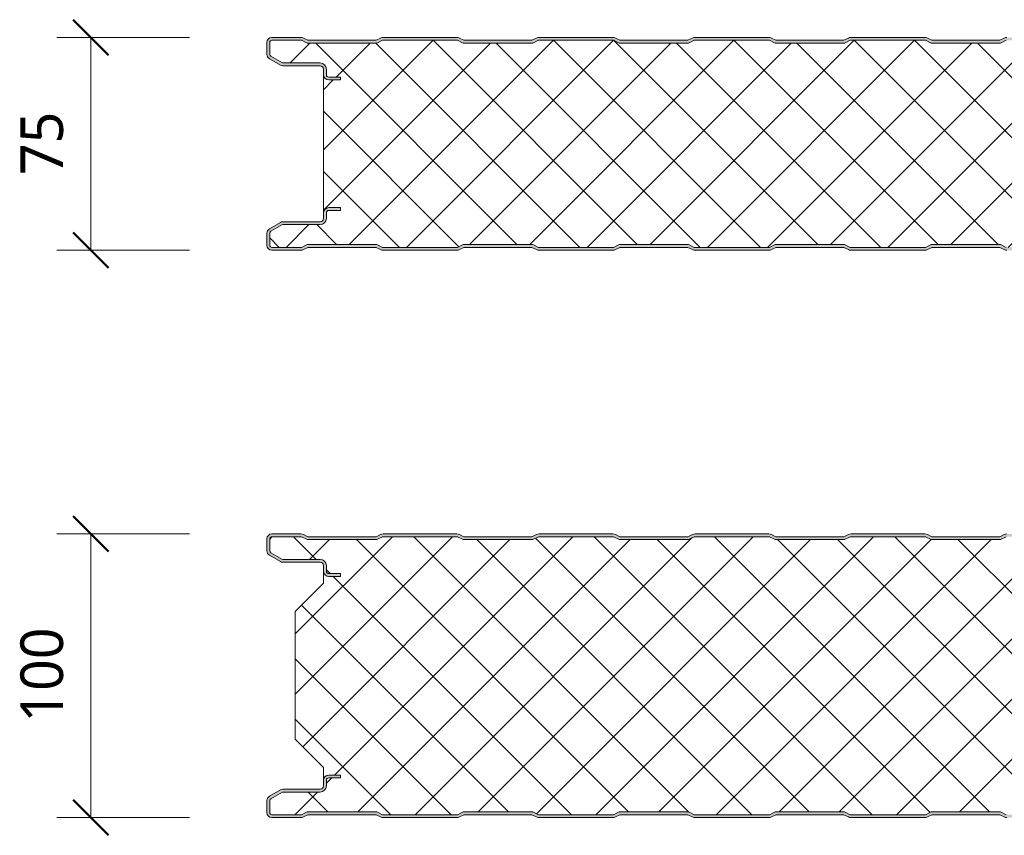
# Model space of a CAD drawing. Header units: millimetres. Extents: x 196 to 3485, y -270 to 1649.
# Tile 6 of 16: x 196 to 544, y 1130 to 1418. Entities that reach past the tile are written whole.
import ezdxf

# ---------------------------------------------------------------- set-up
doc = ezdxf.new("R2010")
doc.units = ezdxf.units.MM
for name, color, linetype, lineweight in [('A-ANNO-DIMS', 211, 'Continuous', 9), ('A-ANNO-DIMS-5', 211, 'Continuous', 9), ('A-DETL-GENF', 92, 'Continuous', 13)]:
    doc.layers.add(name, color=color, linetype=linetype, lineweight=lineweight)
doc.styles.add('Yu Gothic', font='Yu Gothic.ttf', dxfattribs={"height": 15})
doc.dimstyles.new('Diagonal', dxfattribs={"dimscale": 304.8, "dimtxt": 17.413553, "dimasz": 0.04101, "dimexe": 0.03937, "dimexo": 0.024606, "dimgap": 0.024606, "dimtad": 1, "dimdec": 0, "dimzin": 0, "dimdsep": 46, "dimtxsty": 'Yu Gothic', "dimblk1": 'OBLIQUE', "dimblk2": 'OBLIQUE', "dimsah": 1, "dimcen": 0.09, "dimazin": 0, "dimtfac": 1, "dimtdec": 4, "dimtix": 1, "dimtmove": 0, "dimatfit": 3, "dimfxl": 1, "dimtvp": 1, "dimtfill": 1, "dimtolj": 1, "dimtzin": 0, "dimarcsym": 2})

# ---------------------------------------------------------------- blocks, each defined once
blk = doc.blocks.new('CR 1100 - FINELINE - FINELINE - CR 1100 75mm - FINELINE - FINELINE-4248928-15 PANEL SIZE AND PROFILE Copy 1 Copy 2 Copy 1 Copy 1 Copy 2')
at = {"layer": 'A-DETL-GENF'}
h = blk.add_hatch(color=256, dxfattribs=at)
h.paths.add_polyline_path([(1057.01, 0), (1057.49, 0.06), (1057.94, 0.22), (1059.5, 1), (1083.5, 1), (1085.51, 0.06), (1086, 0), (1096.41, 0.03), (1096.67, 0.06), (1097.1, 0.24), (1097.48, 0.53), (1097.8, 1), (1097.94, 1.33), (1098, 2), (1098.04, 9.61), (1098.16, 9.9), (1098.35, 10.15), (1098.63, 10.35), (1098.89, 10.46), (1099.2, 10.5), (1118.41, 10.53), (1118.67, 10.56), (1119.1, 10.74), (1119.48, 11.03), (1119.8, 11.5), (1119.94, 11.83), (1120, 12.68), (1120, 13.2), (1119.9, 13.77), (1119.76, 14.1), (1119.48, 14.47), (1119, 14.8), (1118.67, 14.94), (1118.2, 15), (1114, 15), (1114, 14), (1118.41, 13.97), (1118.77, 13.77), (1118.98, 13.41), (1119, 13.2), (1118.98, 12.09), (1118.77, 11.73), (1118.41, 11.53), (1118.2, 11.5), (1099.2, 11.5), (1098.63, 11.43), (1098.1, 11.21), (1097.65, 10.86), (1097.3, 10.4), (1097.08, 9.87), (1097, 9.3), (1096.98, 1.59), (1096.77, 1.23), (1096.41, 1.03), (1096.2, 1), (1085.74, 1), (1083.74, 2), (1059.27, 2), (1057.27, 1), (1030.74, 1), (1028.74, 2), (1004.27, 2), (1002.27, 1), (975.74, 1), (973.74, 2), (949.27, 2), (947.27, 1), (920.74, 1), (918.74, 2), (894.27, 2), (892.27, 1), (865.74, 1), (863.74, 2), (839.27, 2), (837.27, 1), (810.74, 1), (808.74, 2), (784.27, 2), (782.27, 1), (755.74, 1), (753.74, 2), (729.27, 2), (727.27, 1), (700.74, 1), (698.74, 2), (674.27, 2), (672.27, 1), (645.74, 1), (643.74, 2), (619.27, 2), (617.27, 1), (590.74, 1), (588.74, 2), (564.27, 2), (562.27, 1), (535.74, 1), (533.74, 2), (509.27, 2), (507.27, 1), (480.74, 1), (478.74, 2), (454.27, 2), (452.27, 1), (425.74, 1), (423.74, 2), (399.27, 2), (397.27, 1), (370.74, 1), (368.74, 2), (344.27, 2), (342.27, 1), (315.74, 1), (313.74, 2), (289.27, 2), (287.27, 1), (260.74, 1), (258.74, 2), (234.27, 2), (232.27, 1), (205.74, 1), (203.74, 2), (179.27, 2), (177.27, 1), (150.74, 1), (148.74, 2), (124.27, 2), (122.27, 1), (95.74, 1), (93.74, 2), (69.27, 2), (67.27, 1), (40.74, 1), (38.74, 2), (14.27, 2), (12.27, 1), (1.59, 1.03), (1.23, 1.23), (1.03, 1.59), (1, 1.8), (1.03, 6.17), (1.23, 6.53), (1.4, 6.65), (5.46, 9), (18.8, 9), (19.37, 9.07), (19.9, 9.29), (20.36, 9.64), (20.71, 10.1), (20.93, 10.63), (21, 11.2), (21.03, 13.41), (21.23, 13.77), (21.59, 13.97), (21.8, 14), (26, 14), (26, 15), (21.59, 14.97), (21.33, 14.94), (20.9, 14.76), (20.53, 14.47), (20.24, 14.1), (20.06, 13.67), (20, 13.2), (19.96, 10.89), (19.84, 10.6), (19.65, 10.35), (19.4, 10.16), (19.11, 10.04), (18.8, 10), (5.46, 9.97), (5.21, 9.94), (4.78, 9.76), (0.9, 7.52), (0.53, 7.23), (0.16, 6.65), (0.06, 6.43), (0, 5.53), (0, 1.8), (0.06, 1.33), (0.24, 0.9), (0.53, 0.53), (1, 0.2), (1.33, 0.06), (1.96, 0), (12.49, 0.06), (13.02, 0.26), (14.5, 1), (38.5, 1), (40.51, 0.06), (41, 0), (67.49, 0.06), (67.94, 0.22), (69.5, 1), (93.5, 1), (95.51, 0.06), (96, 0), (122.49, 0.06), (122.94, 0.22), (124.5, 1), (148.5, 1), (150.51, 0.06), (151, 0), (177.49, 0.06), (177.94, 0.22), (179.5, 1), (203.5, 1), (205.51, 0.06), (206, 0), (232.49, 0.06), (232.94, 0.22), (234.5, 1), (258.5, 1), (260.51, 0.06), (261, 0), (287.49, 0.06), (287.94, 0.22), (289.5, 1), (313.5, 1), (315.51, 0.06), (316, 0), (342.49, 0.06), (342.94, 0.22), (344.5, 1), (368.5, 1), (370.51, 0.06), (371, 0), (397.49, 0.06), (397.94, 0.22), (399.5, 1), (423.5, 1), (425.51, 0.06), (426, 0), (452.49, 0.06), (453.05, 0.28), (454.5, 1), (478.5, 1), (480.51, 0.06), (481, 0), (507.49, 0.06), (507.94, 0.22), (509.5, 1), (533.5, 1), (535.51, 0.06), (536, 0), (562.49, 0.06), (562.94, 0.22), (564.5, 1), (588.5, 1), (590.51, 0.06), (591, 0), (617.49, 0.06), (617.94, 0.22), (619.5, 1), (643.5, 1), (645.51, 0.06), (646, 0), (672.49, 0.06), (672.94, 0.22), (674.5, 1), (698.5, 1), (700.51, 0.06), (701, 0), (727.49, 0.06), (727.94, 0.22), (729.5, 1), (753.5, 1), (755.51, 0.06), (756, 0), (782.49, 0.06), (782.94, 0.22), (784.5, 1), (808.5, 1), (810.51, 0.06), (811, 0), (837.49, 0.06), (837.94, 0.22), (839.5, 1), (863.5, 1), (865.51, 0.06), (866, 0), (892.49, 0.06), (892.94, 0.22), (894.5, 1), (918.5, 1), (920.51, 0.06), (921, 0), (947.49, 0.06), (947.94, 0.22), (949.5, 1), (973.5, 1), (975.51, 0.06), (976, 0), (1002.49, 0.06), (1002.94, 0.22), (1004.5, 1), (1028.5, 1), (1030.51, 0.06), (1031, 0), (1055.27, 0)])
h.paths.add_polyline_path([(1114, 60), (1118.2, 60), (1118.67, 60.06), (1119.1, 60.24), (1119.48, 60.53), (1119.76, 60.9), (1119.94, 61.34), (1120, 61.8), (1119.99, 62.79), (1119.9, 63.27), (1119.76, 63.6), (1119.48, 63.97), (1119, 64.3), (1118.67, 64.44), (1118.2, 64.5), (1098.89, 64.54), (1098.6, 64.66), (1098.35, 64.85), (1098.16, 65.1), (1098.04, 65.39), (1098, 65.7), (1098, 73.2), (1097.9, 73.78), (1097.76, 74.1), (1097.48, 74.47), (1097, 74.8), (1096.67, 74.94), (1096.11, 75), (1085.51, 74.95), (1085.06, 74.78), (1083.5, 74), (1059.5, 74), (1057.49, 74.95), (1057.01, 75), (1030.51, 74.95), (1030.06, 74.78), (1028.5, 74), (1004.5, 74), (1002.49, 74.95), (1002.01, 75), (975.51, 74.95), (975.06, 74.78), (973.5, 74), (949.5, 74), (947.49, 74.95), (947.01, 75), (920.51, 74.95), (920.06, 74.78), (918.5, 74), (894.5, 74), (892.49, 74.95), (892.01, 75), (865.51, 74.95), (865.06, 74.78), (863.5, 74), (839.5, 74), (837.49, 74.95), (837.01, 75), (810.51, 74.95), (810.06, 74.78), (808.5, 74), (784.5, 74), (782.49, 74.95), (782.01, 75), (755.51, 74.95), (755.06, 74.78), (753.5, 74), (729.5, 74), (727.49, 74.95), (727.01, 75), (700.51, 74.95), (700.06, 74.78), (698.5, 74), (674.5, 74), (672.49, 74.95), (672.01, 75), (645.51, 74.95), (645.06, 74.78), (643.5, 74), (619.5, 74), (617.49, 74.95), (617.01, 75), (590.51, 74.95), (590.06, 74.78), (588.5, 74), (564.5, 74), (562.49, 74.95), (562.01, 75), (535.51, 74.95), (535.06, 74.78), (533.5, 74), (509.5, 74), (507.49, 74.95), (507.01, 75), (480.51, 74.95), (480.06, 74.78), (478.5, 74), (454.5, 74), (452.49, 74.95), (452.01, 75), (425.51, 74.95), (425.06, 74.78), (423.5, 74), (399.5, 74), (397.49, 74.95), (397.01, 75), (370.51, 74.95), (370.06, 74.78), (368.5, 74), (344.5, 74), (342.49, 74.95), (342.01, 75), (315.51, 74.95), (315.06, 74.78), (313.5, 74), (289.5, 74), (287.49, 74.95), (287.01, 75), (260.51, 74.95), (260.06, 74.78), (258.5, 74), (234.5, 74), (232.49, 74.95), (232.01, 75), (205.51, 74.95), (205.06, 74.78), (203.5, 74), (179.5, 74), (177.49, 74.95), (177.01, 75), (150.51, 74.95), (150.06, 74.78), (148.5, 74), (124.5, 74), (122.49, 74.95), (122.01, 75), (95.51, 74.95), (95.06, 74.78), (93.5, 74), (69.5, 74), (67.49, 74.95), (67.01, 75), (40.51, 74.95), (40.06, 74.78), (38.5, 74), (14.5, 74), (12.49, 74.95), (12.01, 75), (1.59, 74.97), (1.33, 74.94), (0.9, 74.76), (0.53, 74.47), (0.24, 74.1), (0.06, 73.67), (0, 73.2), (0, 69.04), (0.06, 68.57), (0.24, 68.14), (0.53, 67.77), (1, 67.42), (4.81, 65.23), (5.21, 65.06), (5.68, 65), (19.11, 64.96), (19.4, 64.84), (19.65, 64.65), (19.84, 64.4), (19.96, 64.11), (20, 63.8), (20, 61.8), (20.06, 61.34), (20.24, 60.9), (20.61, 60.47), (20.9, 60.24), (21.33, 60.06), (21.8, 60), (26, 60), (26, 61), (21.59, 61.03), (21.23, 61.24), (21.03, 61.59), (21, 61.8), (21, 63.8), (20.93, 64.37), (20.61, 65.03), (20.36, 65.36), (19.9, 65.71), (19.37, 65.93), (18.8, 66), (5.46, 66), (1.23, 68.48), (1.03, 68.83), (1, 69.04), (1.03, 73.41), (1.23, 73.77), (1.59, 73.97), (1.8, 74), (12.27, 74), (14.27, 73), (38.74, 73), (40.74, 74), (67.27, 74), (69.27, 73), (93.74, 73), (95.74, 74), (122.27, 74), (124.27, 73), (148.74, 73), (150.74, 74), (177.27, 74), (179.27, 73), (203.74, 73), (205.74, 74), (232.27, 74), (234.27, 73), (258.74, 73), (260.74, 74), (287.27, 74), (289.27, 73), (313.74, 73), (315.74, 74), (342.27, 74), (344.27, 73), (368.74, 73), (370.74, 74), (397.27, 74), (399.27, 73), (423.74, 73), (425.74, 74), (452.27, 74), (454.27, 73), (478.74, 73), (480.74, 74), (507.27, 74), (509.27, 73), (533.74, 73), (535.74, 74), (562.27, 74), (564.27, 73), (588.74, 73), (590.74, 74), (617.27, 74), (619.27, 73), (643.74, 73), (645.74, 74), (672.27, 74), (674.27, 73), (698.74, 73), (700.74, 74), (727.27, 74), (729.27, 73), (753.74, 73), (755.74, 74), (782.27, 74), (784.27, 73), (808.74, 73), (810.74, 74), (837.27, 74), (839.27, 73), (863.74, 73), (865.74, 74), (892.27, 74), (894.27, 73), (918.74, 73), (920.74, 74), (947.27, 74), (949.27, 73), (973.74, 73), (975.74, 74), (1002.27, 74), (1004.27, 73), (1028.74, 73), (1030.74, 74), (1057.27, 74), (1059.27, 73), (1083.74, 73), (1085.74, 74), (1096.41, 73.97), (1096.77, 73.77), (1096.98, 73.41), (1097, 73), (1097, 65.7), (1097.08, 65.13), (1097.3, 64.6), (1097.65, 64.15), (1098.1, 63.8), (1098.63, 63.58), (1099.2, 63.5), (1118.41, 63.47), (1118.77, 63.27), (1118.98, 62.91), (1119, 62.7), (1118.98, 61.59), (1118.77, 61.24), (1118.41, 61.03), (1118.19, 61), (1114, 61), (1114, 60.06)])
h = blk.add_hatch(dxfattribs=at)
h.set_pattern_fill('FP_2', color=256, style=0, pattern_type=2)
h.set_pattern_definition([(45, (-283.583, -1336.559), (-10.6066, 10.6066), []), (135, (-283.583, -1336.559), (-10.6066, -10.6066), [])])
h.paths.add_polyline_path([(1030.74, 1), (1057.27, 1), (1059.27, 2), (1083.74, 2), (1085.74, 1), (1096.41, 1.03), (1096.77, 1.23), (1096.9, 1.4), (1097, 1.8), (1097, 9.3), (1097.08, 9.87), (1097.3, 10.4), (1097.65, 10.86), (1098.1, 11.21), (1098.63, 11.43), (1099.2, 11.5), (1118.41, 11.53), (1118.77, 11.73), (1118.9, 11.9), (1119, 12.3), (1119, 13.2), (1118.9, 13.6), (1118.6, 13.89), (1118.2, 14), (1114, 14), (1114, 15), (1118.2, 15), (1118.67, 14.94), (1119.1, 14.76), (1119.48, 14.47), (1119.76, 14.1), (1119.94, 13.67), (1120, 13.2), (1120, 61.8), (1119.94, 61.34), (1119.76, 60.9), (1119.48, 60.53), (1119.1, 60.24), (1118.67, 60.06), (1118.2, 60), (1114, 60), (1114, 61), (1118.41, 61.03), (1118.77, 61.24), (1118.9, 61.4), (1119, 61.8), (1119, 62.7), (1118.9, 63.1), (1118.6, 63.39), (1118.2, 63.5), (1099.2, 63.5), (1098.63, 63.58), (1098.1, 63.8), (1097.65, 64.15), (1097.3, 64.6), (1097.08, 65.13), (1097, 65.7), (1097, 73.2), (1096.9, 73.6), (1096.6, 73.89), (1096.2, 74), (1085.74, 74), (1083.74, 73), (1059.27, 73), (1057.27, 74), (1030.74, 74), (1028.74, 73), (1004.27, 73), (1002.27, 74), (975.74, 74), (973.74, 73), (949.27, 73), (947.27, 74), (920.74, 74), (918.74, 73), (894.27, 73), (892.27, 74), (865.74, 74), (863.74, 73), (839.27, 73), (837.27, 74), (810.74, 74), (808.74, 73), (784.27, 73), (782.27, 74), (755.74, 74), (753.74, 73), (729.27, 73), (727.27, 74), (700.74, 74), (698.74, 73), (674.27, 73), (672.27, 74), (645.74, 74), (643.74, 73), (619.27, 73), (617.27, 74), (590.74, 74), (588.74, 73), (564.27, 73), (562.27, 74), (535.74, 74), (533.74, 73), (509.27, 73), (507.27, 74), (480.74, 74), (478.74, 73), (454.27, 73), (452.27, 74), (425.74, 74), (423.74, 73), (399.27, 73), (397.27, 74), (370.74, 74), (368.74, 73), (344.27, 73), (342.27, 74), (315.74, 74), (313.74, 73), (289.27, 73), (287.27, 74), (260.74, 74), (258.74, 73), (234.27, 73), (232.27, 74), (205.74, 74), (203.74, 73), (179.27, 73), (177.27, 74), (150.74, 74), (148.74, 73), (124.27, 73), (122.27, 74), (95.74, 74), (93.74, 73), (69.27, 73), (67.27, 74), (40.74, 74), (38.74, 73), (14.27, 73), (12.27, 74), (1.59, 73.97), (1.23, 73.77), (1.11, 73.6), (1, 73.2), (1, 69.04), (1.11, 68.64), (1.4, 68.35), (5.46, 66), (18.8, 66), (19.37, 65.93), (19.9, 65.71), (20.36, 65.36), (20.71, 64.9), (20.93, 64.37), (21, 63.8), (21, 61.8), (21.11, 61.4), (21.4, 61.11), (21.8, 61), (26, 61), (26, 60), (21.8, 60), (21.33, 60.06), (20.9, 60.24), (20.53, 60.53), (20.24, 60.9), (20.06, 61.34), (20, 61.8), (20, 13.2), (20.06, 13.67), (20.24, 14.1), (20.61, 14.53), (20.9, 14.76), (21.33, 14.94), (21.8, 15), (26, 15), (26, 14), (21.59, 13.97), (21.23, 13.77), (21.11, 13.6), (21, 13.2), (21, 11.2), (20.93, 10.63), (20.61, 9.97), (20.36, 9.64), (19.9, 9.29), (19.37, 9.07), (18.8, 9), (5.46, 9), (1.23, 6.53), (1.11, 6.36), (1, 5.96), (1, 1.8), (1.11, 1.4), (1.4, 1.11), (1.8, 1), (12.27, 1), (14.27, 2), (38.74, 2), (40.74, 1), (67.27, 1), (69.27, 2), (93.74, 2), (95.74, 1), (122.27, 1), (124.27, 2), (148.74, 2), (150.74, 1), (177.27, 1), (179.27, 2), (203.74, 2), (205.74, 1), (232.27, 1), (234.27, 2), (258.74, 2), (260.74, 1), (287.27, 1), (289.27, 2), (313.74, 2), (315.74, 1), (342.27, 1), (344.27, 2), (368.74, 2), (370.74, 1), (397.27, 1), (399.27, 2), (423.74, 2), (425.74, 1), (452.27, 1), (454.27, 2), (478.74, 2), (480.74, 1), (507.27, 1), (509.27, 2), (533.74, 2), (535.74, 1), (562.27, 1), (564.27, 2), (588.74, 2), (590.74, 1), (617.27, 1), (619.27, 2), (643.74, 2), (645.74, 1), (672.27, 1), (674.27, 2), (698.74, 2), (700.74, 1), (727.27, 1), (729.27, 2), (753.74, 2), (755.74, 1), (782.27, 1), (784.27, 2), (808.74, 2), (810.74, 1), (837.27, 1), (839.27, 2), (863.74, 2), (865.74, 1), (892.27, 1), (894.27, 2), (918.74, 2), (920.74, 1), (947.27, 1), (949.27, 2), (973.74, 2), (975.74, 1), (1002.27, 1), (1004.27, 2), (1028.74, 2)])
for p, q in [((0, 73.2), (0, 69.04)), ((1, 73.2), (1, 69.04)), ((12.01, 75), (1.8, 75)), ((12.27, 74), (1.8, 74)), ((14.27, 73), (12.27, 74)), ((14.5, 74), (12.94, 74.78)), ((38.74, 73), (14.27, 73)), ((38.5, 74), (14.5, 74)), ((40.06, 74.78), (38.5, 74)), ((40.74, 74), (38.74, 73)), ((67.27, 74), (40.74, 74)), ((67.01, 75), (41, 75)), ((69.27, 73), (67.27, 74)), ((69.5, 74), (67.94, 74.78)), ((93.74, 73), (69.27, 73)), ((93.5, 74), (69.5, 74)), ((95.06, 74.78), (93.5, 74)), ((95.74, 74), (93.74, 73)), ((122.27, 74), (95.74, 74)), ((122.01, 75), (96, 75)), ((124.27, 73), (122.27, 74)), ((124.5, 74), (122.94, 74.78)), ((148.74, 73), (124.27, 73)), ((148.5, 74), (124.5, 74)), ((150.06, 74.78), (148.5, 74)), ((150.74, 74), (148.74, 73)), ((177.27, 74), (150.74, 74)), ((177.01, 75), (151, 75)), ((179.27, 73), (177.27, 74)), ((179.5, 74), (177.94, 74.78)), ((203.74, 73), (179.27, 73)), ((203.5, 74), (179.5, 74)), ((205.06, 74.78), (203.5, 74)), ((205.74, 74), (203.74, 73)), ((232.27, 74), (205.74, 74)), ((232.01, 75), (206, 75)), ((234.27, 73), (232.27, 74)), ((234.5, 74), (232.94, 74.78)), ((258.74, 73), (234.27, 73)), ((258.5, 74), (234.5, 74)), ((260.06, 74.78), (258.5, 74)), ((260.74, 74), (258.74, 73)), ((0.9, 67.48), (4.78, 65.24)), ((1.4, 68.35), (5.46, 66)), ((5.46, 66), (18.8, 66)), ((5.68, 65), (18.8, 65)), ((20, 63.8), (20, 61.8)), ((21, 63.8), (21, 61.8)), ((20, 61.8), (20, 13.2)), ((21.8, 61), (26, 61)), ((26, 60), (21.8, 60)), ((26, 61), (26, 60)), ((21.8, 15), (26, 15)), ((26, 14), (21.8, 14)), ((26, 15), (26, 14)), ((20, 13.2), (20, 11.2)), ((21, 13.2), (21, 11.2)), ((4.78, 9.76), (0.9, 7.52)), ((5.46, 9), (1.4, 6.65)), ((18.8, 9), (5.46, 9)), ((18.8, 10), (5.68, 10)), ((0, 5.96), (0, 1.8)), ((1, 5.96), (1, 1.8)), ((1.8, 1), (12.27, 1)), ((1.8, 0), (12.01, 0)), ((12.27, 1), (14.27, 2)), ((12.94, 0.22), (14.5, 1)), ((14.27, 2), (38.74, 2)), ((14.5, 1), (38.5, 1)), ((38.5, 1), (40.06, 0.22)), ((38.74, 2), (40.74, 1)), ((40.74, 1), (67.27, 1)), ((41, 0), (67.01, 0)), ((67.27, 1), (69.27, 2)), ((67.94, 0.22), (69.5, 1)), ((69.27, 2), (93.74, 2)), ((69.5, 1), (93.5, 1)), ((93.5, 1), (95.06, 0.22)), ((93.74, 2), (95.74, 1)), ((95.74, 1), (122.27, 1)), ((122.27, 1), (124.27, 2)), ((122.94, 0.22), (124.5, 1)), ((124.27, 2), (148.74, 2)), ((124.5, 1), (148.5, 1)), ((148.5, 1), (150.06, 0.22)), ((148.74, 2), (150.74, 1)), ((150.74, 1), (177.27, 1)), ((177.27, 1), (179.27, 2)), ((177.94, 0.22), (179.5, 1)), ((179.27, 2), (203.74, 2)), ((179.5, 1), (203.5, 1)), ((203.5, 1), (205.06, 0.22)), ((203.74, 2), (205.74, 1)), ((205.74, 1), (232.27, 1)), ((232.27, 1), (234.27, 2)), ((232.94, 0.22), (234.5, 1)), ((234.27, 2), (258.74, 2)), ((234.5, 1), (258.5, 1)), ((258.5, 1), (260.06, 0.22)), ((258.74, 2), (260.74, 1)), ((96, 0), (122.01, 0)), ((151, 0), (177.01, 0)), ((206, 0), (232.01, 0))]:
    blk.add_line(p, q, dxfattribs=at)
for centre, radius, start, end in [((1.8, 73.2), 1.8, 90, 180), ((1.8, 73.2), 0.8, 90, 180), ((1.8, 73.2), 0.8, 150, 180), ((12.01, 72.9), 2.1, 63.4349, 90), ((41, 72.9), 2.1, 90, 116.5651), ((67.01, 72.9), 2.1, 63.4349, 90), ((96, 72.9), 2.1, 90, 116.5651), ((122.01, 72.9), 2.1, 63.4349, 90), ((151, 72.9), 2.1, 90, 116.5651), ((177.01, 72.9), 2.1, 63.4349, 90), ((206, 72.9), 2.1, 90, 116.5651), ((232.01, 72.9), 2.1, 63.4349, 90), ((261, 72.9), 2.1, 90, 116.5651), ((1.8, 69.04), 1.8, 180, 240), ((1.8, 69.04), 0.8, 180, 210), ((1.8, 69.04), 0.8, 180, 240), ((18.8, 63.8), 2.2, 0, 90), ((5.68, 66.8), 1.8, 240, 270), ((18.8, 63.8), 1.2, 360, 90), ((21.8, 61.8), 1.8, 180, 270), ((21.8, 61.8), 0.8, 180, 210), ((21.8, 61.8), 0.8, 180, 270), ((21.8, 13.2), 1.8, 90, 180), ((21.8, 13.2), 0.8, 90, 180), ((18.8, 11.2), 1.2, 270, 0), ((18.8, 11.2), 2.2, 270, 0), ((21.8, 13.2), 0.8, 150, 180), ((1.8, 5.96), 1.8, 120, 180), ((5.68, 8.2), 1.8, 90, 120), ((1.8, 5.96), 0.8, 120, 180), ((1.8, 5.96), 0.8, 150, 180), ((1.8, 1.8), 1.8, 180, 270), ((1.8, 1.8), 0.8, 180, 210), ((1.8, 1.8), 0.8, 180, 270), ((12.01, 2.1), 2.1, 270, 296.5651), ((41, 2.1), 2.1, 243.4349, 270), ((67.01, 2.1), 2.1, 270, 296.5651), ((96, 2.1), 2.1, 243.4349, 270), ((122.01, 2.1), 2.1, 270, 296.5651), ((151, 2.1), 2.1, 243.4349, 270), ((177.01, 2.1), 2.1, 270, 296.5651), ((206, 2.1), 2.1, 243.4349, 270), ((232.01, 2.1), 2.1, 270, 296.5651), ((261, 2.1), 2.1, 243.4349, 270)]:
    blk.add_arc(centre, radius, start, end, dxfattribs=at)
blk = doc.blocks.new('CR 1100 - FINELINE - FINELINE - CR 1100 100mm - FINELINE - FINELINE-4248902-15 PANEL SIZE AND PROFILE Copy 1 Copy 2 Copy 1 Copy 1 Copy 2')
at = {"layer": 'A-DETL-GENF'}
h = blk.add_hatch(color=256, dxfattribs=at)
h.paths.add_polyline_path([(1057.01, 0), (1057.49, 0.06), (1057.94, 0.22), (1059.5, 1), (1083.5, 1), (1085.51, 0.06), (1086, 0), (1096.2, 0), (1096.67, 0.06), (1097.1, 0.24), (1097.48, 0.53), (1097.76, 0.9), (1097.94, 1.33), (1098, 1.8), (1098.04, 9.61), (1098.16, 9.9), (1098.35, 10.15), (1098.6, 10.34), (1098.89, 10.46), (1099.2, 10.5), (1118.2, 10.5), (1118.67, 10.56), (1119.1, 10.74), (1119.48, 11.03), (1119.76, 11.4), (1119.94, 11.83), (1120, 12.3), (1120, 13.2), (1119.94, 13.67), (1119.76, 14.1), (1119.48, 14.47), (1119.1, 14.76), (1118.67, 14.94), (1118.2, 15), (1114, 14.99), (1114, 14), (1118.41, 13.97), (1118.77, 13.77), (1118.98, 13.41), (1119, 13.2), (1118.98, 12.09), (1118.77, 11.73), (1118.41, 11.53), (1118.2, 11.5), (1099.2, 11.5), (1098.63, 11.43), (1098.1, 11.21), (1097.65, 10.86), (1097.3, 10.4), (1097.08, 9.87), (1097, 9.3), (1096.98, 1.59), (1096.77, 1.23), (1096.41, 1.03), (1096.2, 1), (1085.74, 1), (1083.74, 2), (1059.27, 2), (1057.27, 1), (1030.74, 1), (1028.74, 2), (1004.27, 2), (1002.27, 1), (975.74, 1), (973.74, 2), (949.27, 2), (947.27, 1), (920.74, 1), (918.74, 2), (894.27, 2), (892.27, 1), (865.74, 1), (863.74, 2), (839.27, 2), (837.27, 1), (810.74, 1), (808.74, 2), (784.27, 2), (782.27, 1), (755.74, 1), (753.74, 2), (729.27, 2), (727.27, 1), (700.74, 1), (698.74, 2), (674.27, 2), (672.27, 1), (645.74, 1), (643.74, 2), (619.27, 2), (617.27, 1), (590.74, 1), (588.74, 2), (564.27, 2), (562.27, 1), (535.74, 1), (533.74, 2), (509.27, 2), (507.27, 1), (480.74, 1), (478.74, 2), (454.27, 2), (452.27, 1), (425.74, 1), (423.74, 2), (399.27, 2), (397.27, 1), (370.74, 1), (368.74, 2), (344.27, 2), (342.27, 1), (315.74, 1), (313.74, 2), (289.27, 2), (287.27, 1), (260.74, 1), (258.74, 2), (234.27, 2), (232.27, 1), (205.74, 1), (203.74, 2), (179.27, 2), (177.27, 1), (150.74, 1), (148.74, 2), (124.27, 2), (122.27, 1), (95.74, 1), (93.74, 2), (69.27, 2), (67.27, 1), (40.74, 1), (38.74, 2), (14.27, 2), (12.27, 1), (1.59, 1.03), (1.23, 1.23), (1.03, 1.59), (1, 1.8), (1.03, 6.17), (1.23, 6.53), (1.4, 6.65), (5.46, 9), (18.8, 9), (19.37, 9.07), (19.9, 9.29), (20.36, 9.64), (20.71, 10.1), (20.93, 10.63), (21, 11.2), (21.03, 13.41), (21.23, 13.77), (21.59, 13.97), (21.8, 14), (26, 14), (26, 15), (21.7, 14.99), (21.33, 14.94), (20.9, 14.76), (20.53, 14.47), (20.24, 14.1), (20.06, 13.67), (20, 13.2), (19.96, 10.89), (19.84, 10.6), (19.65, 10.35), (19.4, 10.16), (19.11, 10.04), (18.8, 10), (5.68, 10), (5.21, 9.94), (4.78, 9.76), (0.9, 7.52), (0.53, 7.23), (0.24, 6.86), (0.06, 6.43), (0, 5.96), (0, 1.8), (0.06, 1.33), (0.24, 0.9), (0.53, 0.53), (0.9, 0.24), (1.33, 0.06), (1.8, 0), (12.49, 0.06), (13.02, 0.26), (14.5, 1), (38.5, 1), (40.51, 0.06), (41, 0), (67.49, 0.06), (67.94, 0.22), (69.5, 1), (93.5, 1), (95.51, 0.06), (96, 0), (122.49, 0.06), (122.94, 0.22), (124.5, 1), (148.5, 1), (150.51, 0.06), (151, 0), (177.49, 0.06), (177.94, 0.22), (179.5, 1), (203.5, 1), (205.51, 0.06), (206, 0), (232.49, 0.06), (232.94, 0.22), (234.5, 1), (258.5, 1), (260.51, 0.06), (261, 0), (287.49, 0.06), (287.94, 0.22), (289.5, 1), (313.5, 1), (315.51, 0.06), (316, 0), (342.49, 0.06), (342.94, 0.22), (344.5, 1), (368.5, 1), (370.51, 0.06), (371, 0), (397.49, 0.06), (397.94, 0.22), (399.5, 1), (423.5, 1), (425.51, 0.06), (426, 0), (452.49, 0.06), (453.05, 0.28), (454.5, 1), (478.5, 1), (480.51, 0.06), (481, 0), (507.49, 0.06), (507.94, 0.22), (509.5, 1), (533.5, 1), (535.51, 0.06), (536, 0), (562.49, 0.06), (562.94, 0.22), (564.5, 1), (588.5, 1), (590.51, 0.06), (591, 0), (617.49, 0.06), (617.94, 0.22), (619.5, 1), (643.5, 1), (645.51, 0.06), (646, 0), (672.49, 0.06), (672.94, 0.22), (674.5, 1), (698.5, 1), (700.51, 0.06), (701, 0), (727.49, 0.06), (727.94, 0.22), (729.5, 1), (753.5, 1), (755.51, 0.06), (756, 0), (782.49, 0.06), (782.94, 0.22), (784.5, 1), (808.5, 1), (810.51, 0.06), (811, 0), (837.49, 0.06), (837.94, 0.22), (839.5, 1), (863.5, 1), (865.51, 0.06), (866, 0), (892.49, 0.06), (892.94, 0.22), (894.5, 1), (918.5, 1), (920.51, 0.06), (921, 0), (947.49, 0.06), (947.94, 0.22), (949.5, 1), (973.5, 1), (975.51, 0.06), (976, 0), (1002.49, 0.06), (1002.94, 0.22), (1004.5, 1), (1028.5, 1), (1030.51, 0.06), (1031, 0)])
h.paths.add_polyline_path([(1118.2, 85), (1118.67, 85.06), (1119.1, 85.24), (1119.48, 85.53), (1119.76, 85.9), (1119.94, 86.34), (1120, 86.8), (1120, 87.7), (1119.94, 88.17), (1119.76, 88.6), (1119.48, 88.97), (1119.1, 89.26), (1118.67, 89.44), (1118.2, 89.5), (1098.89, 89.54), (1098.6, 89.66), (1098.35, 89.85), (1098.16, 90.1), (1098.04, 90.39), (1098, 90.7), (1098, 98.2), (1097.94, 98.67), (1097.76, 99.1), (1097.48, 99.47), (1097.1, 99.76), (1096.67, 99.94), (1096.2, 100), (1085.51, 99.94), (1085.06, 99.78), (1083.5, 99), (1059.5, 99), (1057.49, 99.94), (1057.01, 100), (1030.51, 99.94), (1030.06, 99.78), (1028.5, 99), (1004.5, 99), (1002.49, 99.94), (1002.01, 100), (975.51, 99.94), (975.06, 99.78), (973.5, 99), (949.5, 99), (947.49, 99.94), (947.01, 100), (920.51, 99.94), (920.06, 99.78), (918.5, 99), (894.5, 99), (892.49, 99.94), (892.01, 100), (865.51, 99.94), (865.06, 99.78), (863.5, 99), (839.5, 99), (837.49, 99.94), (837.01, 100), (810.51, 99.94), (810.06, 99.78), (808.5, 99), (784.5, 99), (782.49, 99.94), (782.01, 100), (755.51, 99.94), (755.06, 99.78), (753.5, 99), (729.5, 99), (727.49, 99.94), (727.01, 100), (700.51, 99.94), (700.06, 99.78), (698.5, 99), (674.5, 99), (672.49, 99.94), (672.01, 100), (645.51, 99.94), (645.06, 99.78), (643.5, 99), (619.5, 99), (617.49, 99.94), (617.01, 100), (590.51, 99.94), (590.06, 99.78), (588.5, 99), (564.5, 99), (562.49, 99.94), (562.01, 100), (535.51, 99.94), (535.06, 99.78), (533.5, 99), (509.5, 99), (507.49, 99.94), (507.01, 100), (480.51, 99.94), (480.06, 99.78), (478.5, 99), (454.5, 99), (452.49, 99.94), (452.01, 100), (425.51, 99.94), (425.06, 99.78), (423.5, 99), (399.5, 99), (397.49, 99.94), (397.01, 100), (370.51, 99.94), (370.06, 99.78), (368.5, 99), (344.5, 99), (342.49, 99.94), (342.01, 100), (315.51, 99.94), (315.06, 99.78), (313.5, 99), (289.5, 99), (287.49, 99.94), (287.01, 100), (260.51, 99.94), (260.06, 99.78), (258.5, 99), (234.5, 99), (232.49, 99.94), (232.01, 100), (205.51, 99.94), (205.06, 99.78), (203.5, 99), (179.5, 99), (177.49, 99.94), (177.01, 100), (150.51, 99.94), (150.06, 99.78), (148.5, 99), (124.5, 99), (122.49, 99.94), (122.01, 100), (95.51, 99.94), (95.06, 99.78), (93.5, 99), (69.5, 99), (67.49, 99.94), (67.01, 100), (40.51, 99.94), (40.06, 99.78), (38.5, 99), (14.5, 99), (12.49, 99.94), (12.01, 100), (1.8, 100), (1.33, 99.94), (0.9, 99.76), (0.53, 99.47), (0.24, 99.1), (0.06, 98.67), (0, 98.2), (0, 94.04), (0.06, 93.57), (0.24, 93.14), (0.53, 92.77), (0.9, 92.48), (4.78, 90.24), (5.21, 90.06), (5.68, 90), (19.11, 89.96), (19.4, 89.84), (19.65, 89.65), (19.84, 89.4), (19.96, 89.11), (20, 88.8), (20, 86.8), (20.06, 86.34), (20.24, 85.9), (20.58, 85.49), (20.9, 85.24), (21.33, 85.06), (21.8, 85), (26, 85), (26, 86), (21.59, 86.03), (21.23, 86.24), (21.03, 86.59), (21, 86.8), (21, 88.8), (20.93, 89.37), (20.61, 90.03), (20.36, 90.36), (19.9, 90.71), (19.37, 90.93), (18.8, 91), (5.46, 91), (1.23, 93.47), (1.03, 93.83), (1, 94.04), (1.03, 98.41), (1.23, 98.77), (1.59, 98.97), (1.8, 99), (12.27, 99), (14.27, 98), (38.74, 98), (40.74, 99), (67.27, 99), (69.27, 98), (93.74, 98), (95.74, 99), (122.27, 99), (124.27, 98), (148.74, 98), (150.74, 99), (177.27, 99), (179.27, 98), (203.74, 98), (205.74, 99), (232.27, 99), (234.27, 98), (258.74, 98), (260.74, 99), (287.27, 99), (289.27, 98), (313.74, 98), (315.74, 99), (342.27, 99), (344.27, 98), (368.74, 98), (370.74, 99), (397.27, 99), (399.27, 98), (423.74, 98), (425.74, 99), (452.27, 99), (454.27, 98), (478.74, 98), (480.74, 99), (507.27, 99), (509.27, 98), (533.74, 98), (535.74, 99), (562.27, 99), (564.27, 98), (588.74, 98), (590.74, 99), (617.27, 99), (619.27, 98), (643.74, 98), (645.74, 99), (672.27, 99), (674.27, 98), (698.74, 98), (700.74, 99), (727.27, 99), (729.27, 98), (753.74, 98), (755.74, 99), (782.27, 99), (784.27, 98), (808.74, 98), (810.74, 99), (837.27, 99), (839.27, 98), (863.74, 98), (865.74, 99), (892.27, 99), (894.27, 98), (918.74, 98), (920.74, 99), (947.27, 99), (949.27, 98), (973.74, 98), (975.74, 99), (1002.27, 99), (1004.27, 98), (1028.74, 98), (1030.74, 99), (1057.27, 99), (1059.27, 98), (1083.74, 98), (1085.74, 99), (1096.41, 98.97), (1096.77, 98.77), (1096.98, 98.41), (1097, 98.2), (1097, 90.7), (1097.08, 90.13), (1097.3, 89.6), (1097.65, 89.15), (1098.1, 88.8), (1098.63, 88.58), (1099.2, 88.5), (1118.41, 88.47), (1118.77, 88.27), (1118.98, 87.91), (1119, 87.7), (1118.98, 86.59), (1118.77, 86.24), (1118.41, 86.03), (1118.2, 86), (1114, 86), (1114, 85)])
h = blk.add_hatch(dxfattribs=at)
h.set_pattern_fill('FP_3', color=256, style=0, pattern_type=2)
h.set_pattern_definition([(45, (-283.583, -1136.559), (-10.6066, 10.6066), []), (135, (-283.583, -1136.559), (-10.6066, -10.6066), [])])
h.paths.add_polyline_path([(1031, 1), (1057.27, 1), (1059.27, 2), (1083.74, 2), (1085.74, 1), (1096.41, 1.03), (1096.77, 1.23), (1096.9, 1.4), (1097, 1.8), (1097.04, 9.61), (1097.09, 9.9), (1097.3, 10.4), (1097.65, 10.86), (1098.1, 11.21), (1098.63, 11.43), (1099.2, 11.5), (1118.41, 11.53), (1118.77, 11.73), (1118.9, 11.9), (1119, 12.3), (1118.95, 13.41), (1118.9, 13.6), (1118.6, 13.89), (1118.2, 14), (1114, 14), (1114, 15), (1118.6, 14.95), (1118.77, 14.9), (1119.1, 14.76), (1119.48, 14.47), (1119.76, 14.1), (1119.94, 13.67), (1120, 13.41), (1120, 17.6), (1110, 27.61), (1110, 72.68), (1120, 82.6), (1119.98, 86.59), (1119.94, 86.34), (1119.76, 85.9), (1119.43, 85.49), (1119.1, 85.24), (1118.6, 85.05), (1118.2, 85), (1114, 85), (1114, 86), (1118.41, 86.03), (1118.77, 86.24), (1118.9, 86.4), (1119, 86.8), (1118.95, 87.91), (1118.9, 88.1), (1118.6, 88.39), (1118.2, 88.5), (1098.89, 88.54), (1098.6, 88.59), (1098.1, 88.8), (1097.65, 89.15), (1097.3, 89.6), (1097.08, 90.13), (1097, 90.7), (1096.95, 98.41), (1096.9, 98.6), (1096.6, 98.89), (1096.2, 99), (1085.74, 99), (1083.74, 98), (1059.27, 98), (1057.27, 99), (1030.74, 99), (1028.74, 98), (1004.27, 98), (1002.27, 99), (975.74, 99), (973.74, 98), (949.27, 98), (947.27, 99), (920.74, 99), (918.74, 98), (894.27, 98), (892.27, 99), (865.74, 99), (863.74, 98), (839.27, 98), (837.27, 99), (810.74, 99), (808.74, 98), (784.27, 98), (782.27, 99), (755.74, 99), (753.74, 98), (729.27, 98), (727.27, 99), (700.74, 99), (698.74, 98), (674.27, 98), (672.27, 99), (645.74, 99), (643.74, 98), (619.27, 98), (617.27, 99), (590.74, 99), (588.74, 98), (564.27, 98), (562.27, 99), (535.74, 99), (533.74, 98), (509.27, 98), (507.27, 99), (480.74, 99), (478.74, 98), (454.27, 98), (452.27, 99), (425.74, 99), (423.74, 98), (399.27, 98), (397.27, 99), (370.74, 99), (368.74, 98), (344.27, 98), (342.27, 99), (315.74, 99), (313.74, 98), (289.27, 98), (287.27, 99), (260.74, 99), (258.74, 98), (234.27, 98), (232.27, 99), (205.74, 99), (203.74, 98), (179.27, 98), (177.27, 99), (150.74, 99), (148.74, 98), (124.27, 98), (122.27, 99), (95.74, 99), (93.74, 98), (69.27, 98), (67.27, 99), (40.74, 99), (38.74, 98), (14.27, 98), (12.27, 99), (1.59, 98.97), (1.23, 98.77), (1.11, 98.6), (1, 98.2), (1.06, 93.83), (1.11, 93.64), (1.4, 93.35), (5.46, 91), (19.11, 90.96), (19.4, 90.91), (19.9, 90.71), (20.36, 90.36), (20.71, 89.9), (20.93, 89.37), (21, 88.8), (21.06, 86.59), (21.11, 86.4), (21.4, 86.11), (21.8, 86), (26, 86), (26, 85), (21.4, 85.05), (21.23, 85.1), (20.9, 85.24), (20.53, 85.53), (20.24, 85.9), (20.06, 86.34), (20, 86.48), (20, 82.6), (10, 72.68), (10, 27.61), (20, 17.6), (20.03, 13.41), (20.06, 13.67), (20.24, 14.1), (20.61, 14.53), (20.9, 14.76), (21.4, 14.95), (21.8, 15), (26, 14.99), (26, 14), (21.59, 13.97), (21.23, 13.77), (21.11, 13.6), (21, 13.2), (20.96, 10.89), (20.91, 10.6), (20.61, 9.97), (20.36, 9.64), (19.9, 9.29), (19.37, 9.07), (18.8, 9), (5.46, 9), (1.23, 6.53), (1.11, 6.36), (1, 5.96), (1.06, 1.59), (1.11, 1.4), (1.4, 1.11), (1.8, 1), (12.27, 1), (14.27, 2), (38.74, 2), (40.74, 1), (67.27, 1), (69.27, 2), (93.74, 2), (95.74, 1), (122.27, 1), (124.27, 2), (148.74, 2), (150.74, 1), (177.27, 1), (179.27, 2), (203.74, 2), (205.74, 1), (232.27, 1), (234.27, 2), (258.74, 2), (260.74, 1), (287.27, 1), (289.27, 2), (313.74, 2), (315.74, 1), (342.27, 1), (344.27, 2), (368.74, 2), (370.74, 1), (397.27, 1), (399.27, 2), (423.74, 2), (425.74, 1), (452.27, 1), (454.27, 2), (478.74, 2), (480.74, 1), (507.27, 1), (509.27, 2), (533.74, 2), (535.74, 1), (562.27, 1), (564.27, 2), (588.74, 2), (590.74, 1), (617.27, 1), (619.27, 2), (643.74, 2), (645.74, 1), (672.27, 1), (674.27, 2), (698.74, 2), (700.74, 1), (727.27, 1), (729.27, 2), (753.74, 2), (755.74, 1), (782.27, 1), (784.27, 2), (808.74, 2), (810.74, 1), (837.27, 1), (839.27, 2), (863.74, 2), (865.74, 1), (892.27, 1), (894.27, 2), (918.74, 2), (920.74, 1), (947.27, 1), (949.27, 2), (973.74, 2), (975.74, 1), (1002.27, 1), (1004.27, 2), (1028.74, 2), (1030.74, 1)])
for p, q in [((0, 98.2), (0, 94.04)), ((1, 94.04), (1, 98.2)), ((12.01, 100), (1.8, 100)), ((1.8, 99), (12.27, 99)), ((12.27, 99), (14.27, 98)), ((14.5, 99), (12.94, 99.78)), ((14.27, 98), (38.74, 98)), ((38.5, 99), (14.5, 99)), ((40.06, 99.78), (38.5, 99)), ((38.74, 98), (40.74, 99)), ((40.74, 99), (67.27, 99)), ((67.01, 100), (41, 100)), ((67.27, 99), (69.27, 98)), ((69.5, 99), (67.94, 99.78)), ((69.27, 98), (93.74, 98)), ((93.5, 99), (69.5, 99)), ((95.06, 99.78), (93.5, 99)), ((93.74, 98), (95.74, 99)), ((95.74, 99), (122.27, 99)), ((122.01, 100), (96, 100)), ((122.27, 99), (124.27, 98)), ((124.5, 99), (122.94, 99.78)), ((124.27, 98), (148.74, 98)), ((148.5, 99), (124.5, 99)), ((150.06, 99.78), (148.5, 99)), ((148.74, 98), (150.74, 99)), ((150.74, 99), (177.27, 99)), ((177.01, 100), (151, 100)), ((177.27, 99), (179.27, 98)), ((179.5, 99), (177.94, 99.78)), ((179.27, 98), (203.74, 98)), ((203.5, 99), (179.5, 99)), ((205.06, 99.78), (203.5, 99)), ((203.74, 98), (205.74, 99)), ((205.74, 99), (232.27, 99)), ((232.01, 100), (206, 100)), ((232.27, 99), (234.27, 98)), ((234.5, 99), (232.94, 99.78)), ((234.27, 98), (258.74, 98)), ((258.5, 99), (234.5, 99)), ((260.06, 99.78), (258.5, 99)), ((258.74, 98), (260.74, 99)), ((0.9, 92.48), (4.78, 90.24)), ((5.46, 91), (1.4, 93.35)), ((18.8, 91), (5.46, 91)), ((5.68, 90), (18.8, 90)), ((20, 88.8), (20, 86.8)), ((21, 86.8), (21, 88.8)), ((20, 86.8), (20, 82.6)), ((26, 86), (21.8, 86)), ((21.8, 85), (26, 85)), ((26, 85), (26, 86)), ((20, 82.6), (10, 72.68)), ((10, 72.68), (10, 27.61)), ((10, 27.61), (20, 17.6)), ((20, 17.6), (20, 13.2)), ((26, 15), (21.8, 15)), ((21.8, 14), (26, 14)), ((26, 14), (26, 15)), ((20, 13.2), (20, 11.2)), ((21, 11.2), (21, 13.2)), ((4.78, 9.76), (0.9, 7.52)), ((1.4, 6.65), (5.46, 9)), ((5.46, 9), (18.8, 9)), ((18.8, 10), (5.68, 10)), ((0, 5.96), (0, 1.8)), ((1, 1.8), (1, 5.96)), ((12.27, 1), (1.8, 1)), ((1.8, 0), (12.01, 0)), ((14.27, 2), (12.27, 1)), ((12.94, 0.22), (14.5, 1)), ((38.74, 2), (14.27, 2)), ((14.5, 1), (38.5, 1)), ((38.5, 1), (40.06, 0.22)), ((40.74, 1), (38.74, 2)), ((67.27, 1), (40.74, 1)), ((41, 0), (67.01, 0)), ((69.27, 2), (67.27, 1)), ((67.94, 0.22), (69.5, 1)), ((93.74, 2), (69.27, 2)), ((69.5, 1), (93.5, 1)), ((93.5, 1), (95.06, 0.22)), ((95.74, 1), (93.74, 2)), ((122.27, 1), (95.74, 1)), ((124.27, 2), (122.27, 1)), ((122.94, 0.22), (124.5, 1)), ((148.74, 2), (124.27, 2)), ((124.5, 1), (148.5, 1)), ((148.5, 1), (150.06, 0.22)), ((150.74, 1), (148.74, 2)), ((177.27, 1), (150.74, 1)), ((179.27, 2), (177.27, 1)), ((177.94, 0.22), (179.5, 1)), ((203.74, 2), (179.27, 2)), ((179.5, 1), (203.5, 1)), ((203.5, 1), (205.06, 0.22)), ((205.74, 1), (203.74, 2)), ((232.27, 1), (205.74, 1)), ((234.27, 2), (232.27, 1)), ((232.94, 0.22), (234.5, 1)), ((258.74, 2), (234.27, 2)), ((234.5, 1), (258.5, 1)), ((258.5, 1), (260.06, 0.22)), ((260.74, 1), (258.74, 2)), ((96, 0), (122.01, 0)), ((151, 0), (177.01, 0)), ((206, 0), (232.01, 0))]:
    blk.add_line(p, q, dxfattribs=at)
for centre, radius, start, end in [((1.8, 98.2), 1.8, 90, 180), ((1.8, 98.2), 0.8, 90, 180), ((12.01, 97.9), 2.1, 63.4349, 90), ((41, 97.9), 2.1, 90, 116.5651), ((67.01, 97.9), 2.1, 63.4349, 90), ((96, 97.9), 2.1, 90, 116.5651), ((122.01, 97.9), 2.1, 63.4349, 90), ((151, 97.9), 2.1, 90, 116.5651), ((177.01, 97.9), 2.1, 63.4349, 90), ((206, 97.9), 2.1, 90, 116.5651), ((232.01, 97.9), 2.1, 63.4349, 90), ((261, 97.9), 2.1, 90, 116.5651), ((1.8, 94.04), 1.8, 180, 240), ((1.8, 94.04), 0.8, 180, 240), ((18.8, 88.8), 2.2, 360, 90), ((5.68, 91.8), 1.8, 240, 270), ((18.8, 88.8), 1.2, 0, 90), ((21.8, 86.8), 1.8, 180, 270), ((21.8, 86.8), 0.8, 180, 270), ((21.8, 13.2), 1.8, 90, 180), ((21.8, 13.2), 0.8, 90, 180), ((18.8, 11.2), 1.2, 270, 0), ((18.8, 11.2), 2.2, 270, 360), ((1.8, 5.96), 1.8, 120, 180), ((5.68, 8.2), 1.8, 90, 120), ((1.8, 5.96), 0.8, 120, 180), ((1.8, 1.8), 1.8, 180, 270), ((1.8, 1.8), 0.8, 180, 270), ((12.01, 2.1), 2.1, 270, 296.5651), ((41, 2.1), 2.1, 243.4349, 270), ((67.01, 2.1), 2.1, 270, 296.5651), ((96, 2.1), 2.1, 243.4349, 270), ((122.01, 2.1), 2.1, 270, 296.5651), ((151, 2.1), 2.1, 243.4349, 270), ((177.01, 2.1), 2.1, 270, 296.5651), ((206, 2.1), 2.1, 243.4349, 270), ((232.01, 2.1), 2.1, 270, 296.5651), ((261, 2.1), 2.1, 243.4349, 270)]:
    blk.add_arc(centre, radius, start, end, dxfattribs=at)
blk = doc.blocks.new('DIMBLOCK2-15 PANEL SIZE AND PROFILE Copy 1 Copy 2 Copy 1 Copy 1 Copy 2')
at = {"layer": 'A-ANNO-DIMS-5', "lineweight": 50}
for p, q in [((221.48, 1411.56), (215.23, 1417.81)), ((221.48, 1411.56), (227.73, 1405.31)), ((221.48, 1336.56), (215.23, 1342.81)), ((221.48, 1336.56), (227.73, 1330.31))]:
    blk.add_line(p, q, dxfattribs=at)
at = {"layer": 'A-ANNO-DIMS-5'}
for p, q in [((221.48, 1411.56), (209.48, 1411.56)), ((221.48, 1336.56), (221.48, 1411.56)), ((221.48, 1411.56), (256.31, 1411.56)), ((221.48, 1336.56), (209.48, 1336.56)), ((221.48, 1336.56), (256.31, 1336.56))]:
    blk.add_line(p, q, dxfattribs=at)
at = {"layer": 'A-ANNO-DIMS-5', "color": 0, "insert": (196.68, 1363.05), "char_height": 15, "width": 26.4276, "attachment_point": 1, "rotation": 90, "line_spacing_factor": 1.024327, "style": 'Yu Gothic', "bg_fill": 3, "box_fill_scale": 1.25, "bg_fill_color": 256, "bg_fill_true_color": 13158600, "bg_fill_transparency": 0}
blk.add_mtext('75', dxfattribs=at)
blk = doc.blocks.new('_Oblique')
at = {"color": 0, "linetype": 'ByBlock', "lineweight": -2}
blk.add_line((-0.5, -0.5), (0.5, 0.5), dxfattribs=at)
blk = doc.blocks.new('DIMBLOCK3-15 PANEL SIZE AND PROFILE Copy 1 Copy 2 Copy 1 Copy 1 Copy 2')
at = {"layer": 'A-ANNO-DIMS-5', "lineweight": 50}
for p, q in [((221.48, 1236.56), (215.23, 1242.81)), ((221.48, 1236.56), (227.73, 1230.31)), ((221.48, 1136.56), (215.23, 1142.81)), ((221.48, 1136.56), (227.73, 1130.31))]:
    blk.add_line(p, q, dxfattribs=at)
at = {"layer": 'A-ANNO-DIMS-5'}
for p, q in [((221.48, 1236.56), (209.48, 1236.56)), ((221.48, 1136.56), (221.48, 1236.56)), ((221.48, 1236.56), (256.31, 1236.56)), ((221.48, 1136.56), (209.48, 1136.56)), ((221.48, 1136.56), (256.31, 1136.56))]:
    blk.add_line(p, q, dxfattribs=at)
at = {"layer": 'A-ANNO-DIMS-5', "color": 0, "insert": (196.68, 1170.04), "char_height": 15, "width": 39.6414, "attachment_point": 1, "rotation": 90, "line_spacing_factor": 1.024327, "style": 'Yu Gothic', "bg_fill": 3, "box_fill_scale": 1.25, "bg_fill_color": 256, "bg_fill_true_color": 13158600, "bg_fill_transparency": 0}
blk.add_mtext('100', dxfattribs=at)

msp = doc.modelspace()

# ---------------------------------------------------------------- block references
at = {"layer": 'A-DETL-GENF'}
for name, p in [('CR 1100 - FINELINE - FINELINE - CR 1100 75mm - FINELINE - FINELINE-4248928-15 PANEL SIZE AND PROFILE Copy 1 Copy 2 Copy 1 Copy 1 Copy 2', (283.58, 1336.56)), ('CR 1100 - FINELINE - FINELINE - CR 1100 100mm - FINELINE - FINELINE-4248902-15 PANEL SIZE AND PROFILE Copy 1 Copy 2 Copy 1 Copy 1 Copy 2', (283.58, 1136.56))]:
    msp.add_blockref(name, p, dxfattribs=at)

# ---------------------------------------------------------------- dimensions: what is measured, and where the dimension line sits
at = {"layer": 'A-ANNO-DIMS'}
for base, p1, p2, override, picture, middle in [((221.48, 1411.56), (263.81, 1336.56), (263.81, 1411.56), {"dimpost": '<>', "dimfxl": 75}, 'DIMBLOCK2-15 PANEL SIZE AND PROFILE Copy 1 Copy 2 Copy 1 Copy 1 Copy 2', (206.48, 1374.06)), ((221.48, 1236.56), (263.81, 1136.56), (263.81, 1236.56), {"dimpost": '<>', "dimfxl": 100}, 'DIMBLOCK3-15 PANEL SIZE AND PROFILE Copy 1 Copy 2 Copy 1 Copy 1 Copy 2', (206.48, 1186.56))]:
    dim = msp.add_linear_dim(base=base, p1=p1, p2=p2, angle=90, dimstyle='Diagonal', override=override, dxfattribs=at)
    dim.commit()
    dim.dimension.update_dxf_attribs({"geometry": picture, "text_midpoint": middle})

doc.saveas('drawing.dxf')
